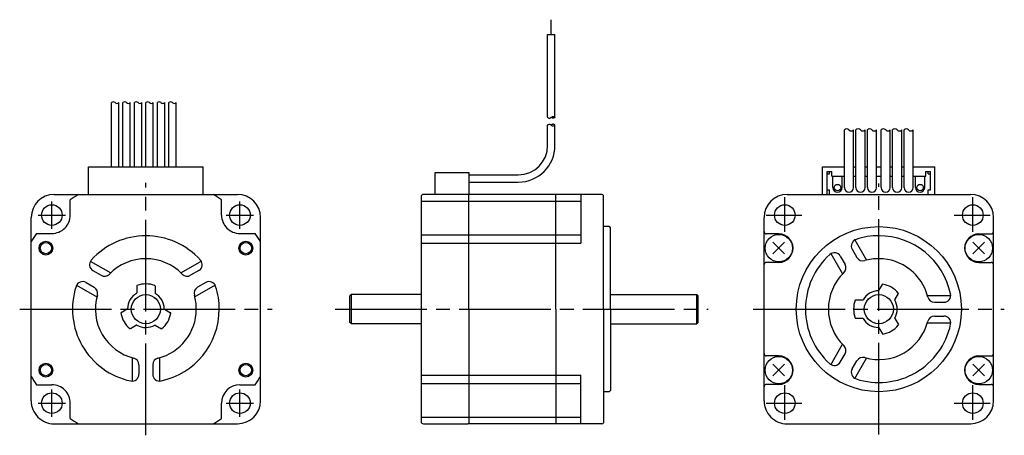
# Model space of a CAD drawing. Extents: x -187 to 27, y -28 to 63.
import ezdxf

# ---------------------------------------------------------------- set-up
doc = ezdxf.new("R2010")
doc.units = 0
doc.header["$PDSIZE"] = -0.5
doc.linetypes.add('CENTER', pattern=[27, 20, -2, 3, -2])
doc.layers.get('0').update_dxf_attribs({"linetype": 'CONTINUOUS'})

# ---------------------------------------------------------------- blocks, each defined once
blk = doc.blocks.new('A$C1F3476D6')
for p, q in [((-71.4, 59.86), (-71.4, 63.11)), ((-72.2, 41.83), (-72.2, 59.86)), ((-72.2, 59.86), (-70.6, 59.86)), ((-70.6, 41.83), (-70.6, 59.86)), ((-167.3, 31), (-167.3, 45.03)), ((-165.7, 31), (-165.7, 45.03)), ((-164.8, 31), (-164.8, 45.03)), ((-163.2, 31), (-163.2, 45.03)), ((-162.3, 31), (-162.3, 45.03)), ((-160.7, 31), (-160.7, 45.03)), ((-159.8, 31), (-159.8, 45.03)), ((-158.2, 31), (-158.2, 45.03)), ((-157.3, 31), (-157.3, 45.03)), ((-155.7, 31), (-155.7, 45.03)), ((-154.8, 31), (-154.8, 45.03)), ((-153.2, 31), (-153.2, 45.03)), ((-72.2, 41.83), (-72.13, 41.77)), ((-72.13, 41.77), (-72.06, 41.72)), ((-72.06, 41.72), (-71.97, 41.67)), ((-71.97, 41.67), (-71.89, 41.64)), ((-71.89, 41.64), (-71.8, 41.63)), ((-71.8, 41.63), (-71.72, 41.64)), ((-71.72, 41.64), (-71.64, 41.67)), ((-71.64, 41.67), (-71.56, 41.72)), ((-71.56, 41.72), (-71.48, 41.77)), ((-71.48, 41.77), (-71.4, 41.83)), ((-71.4, 41.83), (-71.33, 41.89)), ((-71.34, 41.77), (-71.4, 41.83)), ((-71.26, 41.72), (-71.34, 41.77)), ((-71.33, 41.89), (-71.25, 41.95)), ((-71.18, 41.67), (-71.26, 41.72)), ((-71.25, 41.95), (-71.17, 41.99)), ((-71.09, 41.64), (-71.18, 41.67)), ((-71.17, 41.99), (-71.09, 42.02)), ((-71.09, 42.02), (-71, 42.03)), ((-71, 41.63), (-71.09, 41.64)), ((-71, 42.03), (-70.92, 42.02)), ((-70.92, 41.64), (-71, 41.63)), ((-70.92, 42.02), (-70.83, 41.99)), ((-70.83, 41.67), (-70.92, 41.64)), ((-70.83, 41.99), (-70.75, 41.95)), ((-70.75, 41.72), (-70.83, 41.67)), ((-70.75, 41.95), (-70.67, 41.89)), ((-70.67, 41.77), (-70.75, 41.72)), ((-70.67, 41.89), (-70.6, 41.83)), ((-70.6, 41.83), (-70.67, 41.77)), ((-72.2, 40.12), (-72.13, 40.18)), ((-72.2, 35.7), (-72.2, 40.12)), ((-72.13, 40.18), (-72.06, 40.23)), ((-72.06, 40.23), (-71.97, 40.28)), ((-71.97, 40.28), (-71.89, 40.31)), ((-71.89, 40.31), (-71.8, 40.32)), ((-71.8, 40.32), (-71.72, 40.3)), ((-71.72, 40.3), (-71.64, 40.27)), ((-71.64, 40.27), (-71.56, 40.23)), ((-71.56, 40.23), (-71.48, 40.17)), ((-71.48, 40.17), (-71.4, 40.12)), ((-71.34, 40.18), (-71.4, 40.12)), ((-71.4, 40.12), (-71.33, 40.06)), ((-71.26, 40.23), (-71.34, 40.18)), ((-71.33, 40.06), (-71.25, 40)), ((-71.18, 40.28), (-71.26, 40.23)), ((-71.25, 40), (-71.17, 39.96)), ((-71.09, 40.3), (-71.18, 40.28)), ((-71.17, 39.96), (-71.09, 39.93)), ((-71, 40.32), (-71.09, 40.3)), ((-71.09, 39.93), (-71, 39.92)), ((-70.92, 40.3), (-71, 40.32)), ((-71, 39.92), (-70.92, 39.93)), ((-70.83, 40.28), (-70.92, 40.3)), ((-70.92, 39.93), (-70.83, 39.95)), ((-70.75, 40.23), (-70.83, 40.28)), ((-70.83, 39.95), (-70.75, 40)), ((-70.67, 40.18), (-70.75, 40.23)), ((-70.75, 40), (-70.67, 40.05)), ((-70.6, 40.12), (-70.67, 40.18)), ((-70.67, 40.05), (-70.6, 40.12)), ((-70.6, 35.7), (-70.6, 40.12)), ((-7.5, 26.5), (-7.5, 39.07)), ((-5.5, 26.5), (-5.5, 39.07)), ((-5, 26.5), (-5, 39.07)), ((-3, 26.5), (-3, 39.07)), ((-2.5, 26.5), (-2.5, 39.07)), ((-0.5, 26.5), (-0.5, 39.07)), ((0.5, 26.5), (0.5, 39.07)), ((2.5, 26.5), (2.5, 39.07)), ((3, 26.5), (3, 39.07)), ((5, 26.5), (5, 39.07)), ((5.5, 26.5), (5.5, 39.07)), ((7.5, 26.5), (7.5, 39.07)), ((-172.3, 31), (-147.3, 31)), ((-172.3, 25), (-172.3, 31)), ((-147.3, 25), (-147.3, 31)), ((-12.25, 25), (-12.25, 31)), ((-12.25, 31), (-7.5, 31)), ((-5.5, 31), (-5, 31)), ((-3, 31), (-2.5, 31)), ((-0.5, 31), (0.5, 31)), ((2.5, 31), (3, 31)), ((5, 31), (5.5, 31)), ((7.5, 31), (12.25, 31)), ((12.25, 25), (12.25, 31)), ((-96.7, 25), (-96.7, 29.8)), ((-96.7, 29.8), (-89.4, 29.8)), ((-89.4, 29.3), (-78.6, 29.3)), ((-11.25, 25), (-11.25, 30)), ((-11.25, 30), (-10.25, 30)), ((-11.25, 29.5), (-10.75, 29.5)), ((-10.75, 29.5), (-10.75, 30)), ((-10.25, 29), (-10.25, 30)), ((-10.25, 29), (-7.5, 29)), ((-10, 26.5), (-10, 29)), ((-8, 26.5), (-8, 29)), ((-5.5, 29), (-5, 29)), ((-3, 29), (-2.5, 29)), ((-0.5, 29), (0.5, 29)), ((2.5, 29), (3, 29)), ((5, 29), (5.5, 29)), ((7.5, 29), (10.25, 29)), ((8, 26.5), (8, 29)), ((10, 26.5), (10, 29)), ((10.25, 29), (10.25, 30)), ((10.25, 30), (11.25, 30)), ((10.75, 29.5), (10.75, 30)), ((10.75, 29.5), (11.25, 29.5)), ((11.25, 26), (11.25, 30)), ((-89.4, 27.7), (-78.6, 27.7)), ((-11.25, 26), (-10.75, 26)), ((-10.75, 25), (-10.75, 26)), ((10.75, 26), (11.25, 26)), ((10.75, 25), (10.75, 26)), ((-179.8, 25), (-139.8, 25)), ((-176.3, 20.5), (-176.3, 23.85)), ((-174.5, 25), (-159.8, 25)), ((-159.8, 25), (-145.1, 25)), ((-143.3, 20.5), (-143.3, 23.85)), ((-99.8, 24.5), (-99.8, -24.5)), ((-70.2, 25), (-99.3, 25)), ((-89.4, 0), (-89.4, 25)), ((-70.4, 0), (-70.4, 25)), ((-60.39, 25), (-70.2, 25)), ((-65, 25), (-65, 14.4)), ((-60, 0), (-60, 24.8)), ((-20, 25), (20, 25)), ((-184.8, -20), (-184.8, 20)), ((-134.8, -20), (-134.8, 20)), ((-25, -20), (-25, 20)), ((25, -20), (25, 20)), ((-58.8, 18), (-60, 18)), ((-58.5, 17.72), (-58.64, 17.91)), ((-58.5, 10.5), (-58.5, 17.72)), ((-183.65, 16.5), (-180.3, 16.5)), ((-139.3, 16.5), (-135.95, 16.5)), ((-21.8, 16.4), (-24.5, 16.4)), ((-5.24, 15.08), (-2.69, 10.67)), ((21.8, 16.4), (24.5, 16.4)), ((-184.8, 0), (-184.8, 14.7)), ((-134.8, 0), (-134.8, 14.7)), ((-20.53, 14.57), (-23.07, 12.03)), ((-20.53, 12.03), (-23.07, 14.57)), ((-5.79, 13.04), (-4.77, 11.26)), ((20.53, 12.03), (23.07, 14.57)), ((20.53, 14.57), (23.07, 12.03)), ((-10.46, 12.11), (-7.89, 7.67)), ((-8.39, 11.54), (-7.37, 9.76)), ((-171.91, 10.46), (-167.47, 7.89)), ((-147.69, 10.46), (-152.13, 7.89)), ((-58.5, 0), (-58.5, 10.5)), ((-21.78, 10.2), (-24.5, 10.2)), ((21.78, 10.2), (24.5, 10.2)), ((-171.34, 8.39), (-169.56, 7.37)), ((-148.26, 8.39), (-150.04, 7.37)), ((-174.91, 5.26), (-170.47, 2.69)), ((-172.84, 5.79), (-171.06, 4.77)), ((-161.8, 5.05), (-161.8, 3.52)), ((-157.8, 5.05), (-157.8, 3.52)), ((-144.72, 5.24), (-149.13, 2.69)), ((-146.76, 5.79), (-148.54, 4.77)), ((0.03, 4.05), (0.8, 5.38)), ((-115, 3.17), (-115.3, 2.87)), ((-115.3, -2.88), (-115.3, 2.87)), ((-99.8, 3.17), (-115, 3.17)), ((-115, -3.18), (-115, 3.17)), ((-58.5, 3.17), (-39.7, 3.17)), ((-39.7, -3.18), (-39.7, 3.17)), ((-39.7, 3.17), (-39.4, 2.87)), ((-39.4, -2.88), (-39.4, 2.87)), ((3.49, 2.05), (4.26, 3.38)), ((10.58, 3), (15.72, 3)), ((-184.8, -14.7), (-184.8, 0)), ((-134.8, -14.7), (-134.8, 0)), ((-5.05, 2), (-3.52, 2)), ((12.13, 1.5), (14.19, 1.5)), ((-163.85, -0.03), (-165.18, -0.8)), ((-155.75, -0.03), (-154.42, -0.8)), ((-89.4, 0), (-89.4, -25)), ((-70.4, 0), (-70.4, -25)), ((-60, 0), (-60, -24.8)), ((-58.5, 0), (-58.5, -10.5)), ((-5.05, -2), (-3.52, -2)), ((3.49, -2.05), (4.26, -3.38)), ((12.13, -1.5), (14.19, -1.5)), ((-161.85, -3.49), (-163.18, -4.26)), ((-157.75, -3.49), (-156.42, -4.26)), ((-115, -3.18), (-115.3, -2.88)), ((-99.8, -3.18), (-115, -3.18)), ((-58.5, -3.18), (-39.7, -3.18)), ((-39.7, -3.18), (-39.4, -2.88)), ((0.03, -4.05), (0.8, -5.38)), ((10.58, -3), (15.72, -3)), ((-10.46, -12.11), (-7.89, -7.67)), ((-162.8, -10.58), (-162.8, -15.72)), ((-156.8, -10.58), (-156.8, -15.72)), ((-58.5, -10.5), (-58.5, -17.72)), ((-21.78, -10.2), (-24.5, -10.2)), ((-8.39, -11.54), (-7.37, -9.76)), ((-5.26, -15.11), (-2.69, -10.67)), ((21.78, -10.2), (24.5, -10.2)), ((-161.3, -12.13), (-161.3, -14.19)), ((-158.3, -12.13), (-158.3, -14.19)), ((-20.53, -12.03), (-23.07, -14.57)), ((-20.53, -14.57), (-23.07, -12.03)), ((-5.79, -13.04), (-4.77, -11.26)), ((20.53, -14.57), (23.07, -12.03)), ((20.53, -12.03), (23.07, -14.57)), ((-65, -25), (-65, -14.4)), ((-183.65, -16.5), (-180.3, -16.5)), ((-139.3, -16.5), (-135.95, -16.5)), ((-21.8, -16.4), (-24.5, -16.4)), ((21.8, -16.4), (24.5, -16.4)), ((-58.8, -18), (-60, -18)), ((-58.5, -17.72), (-58.64, -17.91)), ((-176.3, -23.85), (-176.3, -20.5)), ((-143.3, -23.85), (-143.3, -20.5)), ((-179.8, -25), (-139.8, -25)), ((-174.5, -25), (-159.8, -25)), ((-159.8, -25), (-145.1, -25)), ((-99.3, -25), (-89.6, -25)), ((-70.2, -25), (-89.6, -25)), ((-60.39, -25), (-70.2, -25)), ((-20, -25), (20, -25))]:
    blk.add_line(p, q)
at = {"ltscale": 0.89203}
blk.add_line((-89.4, 29.8), (-89.4, 25), dxfattribs=at)
at = {"linetype": 'CENTER'}
for p, q in [((-159.8, -27.51), (-159.8, 27.51)), ((0, -27.36), (0, 27.36)), ((-20.5, 16.84), (-20.5, 24.39)), ((20.5, 16.84), (20.5, 24.39)), ((-180.3, 17.52), (-180.3, 23.48)), ((-139.3, 17.52), (-139.3, 23.48)), ((-183.28, 20.5), (-177.32, 20.5)), ((-142.28, 20.5), (-136.32, 20.5)), ((-24.56, 20.5), (-16.75, 20.5)), ((16.44, 20.5), (24.25, 20.5)), ((-27.36, 0), (27.36, 0)), ((-187.31, 0), (-132.29, 0)), ((-118.51, 0), (-37.17, 0)), ((-20.5, -24.16), (-20.5, -16.61)), ((20.5, -24.16), (20.5, -16.61)), ((-180.3, -23.48), (-180.3, -17.52)), ((-139.3, -23.48), (-139.3, -17.52)), ((-183.28, -20.5), (-177.32, -20.5)), ((-142.28, -20.5), (-136.32, -20.5)), ((-24.56, -20.5), (-16.75, -20.5)), ((16.44, -20.5), (24.25, -20.5))]:
    blk.add_line(p, q, dxfattribs=at)
at = {"ltscale": 0.618288}
for p, q in [((-99.8, 23.55), (-65, 23.55)), ((-99.8, 16.2), (-65, 16.2)), ((-99.8, 14.4), (-65, 14.4)), ((-99.8, -14.4), (-65, -14.4)), ((-99.8, -16.2), (-65, -16.2)), ((-99.8, -23.55), (-65, -23.55))]:
    blk.add_line(p, q, dxfattribs=at)
for centre, radius in [((-9, 26.5), 0.7), ((9, 26.5), 0.7), ((0, 0), 18), ((-21.8, 13.3), 3), ((21.8, 13.3), 3), ((-181.6, 13.3), 1.5), ((-181.6, 13.3), 1.23), ((-138, 13.3), 1.5), ((-138, 13.3), 1.23), ((-159.8, 0), 3.17), ((0, 0), 3.17), ((-21.8, -13.3), 3), ((21.8, -13.3), 3), ((-181.6, -13.3), 1.5), ((-181.6, -13.3), 1.23), ((-138, -13.3), 1.5), ((-138, -13.3), 1.23)]:
    blk.add_circle(centre, radius)
for centre in [(-180.3, 20.5), (-139.3, 20.5), (-20.5, 20.5), (20.5, 20.5), (-180.3, -20.5), (-139.3, -20.5), (-20.5, -20.5), (20.5, -20.5)]:
    blk.add_circle(centre, 2.25, dxfattribs=at)
at = {"ltscale": 0.89203}
for centre, radius, start, end in [((-166.9, 44.54), 0.636, 50.9985, 129.0015), ((-164.4, 44.54), 0.636, 50.9985, 129.0015), ((-161.9, 44.54), 0.636, 50.9985, 129.0015), ((-159.4, 44.54), 0.636, 50.9985, 129.0015), ((-156.9, 44.54), 0.636, 50.9985, 129.0015), ((-154.4, 44.54), 0.636, 50.9985, 129.0015), ((-166.1, 45.35), 0.514, 218.4912, 320.7509), ((-163.6, 45.35), 0.514, 218.4912, 320.7509), ((-161.1, 45.35), 0.514, 218.4912, 320.7509), ((-158.6, 45.35), 0.514, 218.4912, 320.7509), ((-156.1, 45.35), 0.514, 218.4912, 320.7509), ((-153.6, 45.35), 0.514, 218.4912, 320.7509), ((-7, 38.61), 0.679, 42.5823, 137.4177), ((-6, 39.52), 0.673, 222.0191, 317.9809), ((-4.5, 38.61), 0.679, 42.5823, 137.4177), ((-3.5, 39.52), 0.673, 222.0191, 317.9809), ((-2, 38.61), 0.679, 42.5823, 137.4177), ((-1, 39.52), 0.673, 222.0191, 317.9809), ((1, 38.61), 0.679, 42.5823, 137.4177), ((2, 39.52), 0.673, 222.0191, 317.9809), ((3.5, 38.61), 0.679, 42.5823, 137.4177), ((4.5, 39.52), 0.673, 222.0191, 317.9809), ((6, 38.61), 0.679, 42.5823, 137.4177), ((7, 39.52), 0.673, 222.0191, 317.9809)]:
    blk.add_arc(centre, radius, start, end, dxfattribs=at)
for centre, radius, start, end in [((-78.6, 35.7), 8, 270, 0), ((-78.6, 35.7), 6.4, 270, 0), ((-9, 26.5), 1, 179.9999, 359.9998), ((-6.5, 26.5), 1, 179.9999, 359.9998), ((-4, 26.5), 1, 179.9999, 359.9998), ((-1.5, 26.5), 1, 179.9999, 359.9998), ((1.5, 26.5), 1, 179.9999, 359.9998), ((4, 26.5), 1, 179.9999, 359.9998), ((6.5, 26.5), 1, 179.9999, 359.9998), ((9, 26.5), 1, 179.9999, 359.9998), ((-179.8, 20), 5, 90, 179.9999), ((-159.8, 0), 29, 120.4503, 124.6781), ((-159.8, 0), 29, 55.3219, 59.5497), ((-139.8, 20), 5, 0, 90), ((-99.3, 24.5), 0.5, 90, 180), ((-60.4, 24.5), 0.5, 36.8699, 90), ((-20, 20), 5, 90, 179.9999), ((20, 20), 5, 0, 90), ((-180.3, 20.5), 4, 269.9998, 0), ((-139.3, 20.5), 4, 179.9999, 270), ((-58.8, 17.8), 0.2, 35.0004, 90), ((-159.8, 0), 29, 145.3219, 149.5497), ((-159.8, 0), 16, 41.9403, 138.0595), ((-159.8, 0), 29, 30.4503, 34.6781), ((-24.5, 16.9), 0.5, 180, 270), ((-21.8, 13.3), 3.1, 270, 90), ((-4.5, 13.79), 1.5, 108.0572, 210.0008), ((0, 0), 16, 90, 108.0592), ((0, 0), 16, 11.9405, 89.9999), ((21.8, 13.3), 3.1, 90, 270), ((24.5, 16.9), 0.5, 270, 0), ((-159.8, 0), 11, 43.8863, 136.1134), ((0, 0), 16, 131.9403, 228.0595), ((-9.69, 10.79), 1.5, 29.9993, 131.9392), ((-3.47, 12.01), 1.5, 210.0002, 286.1135), ((0, 0), 11, 90, 106.1134), ((0, 0), 11, 13.8866, 89.9999), ((-170.59, 9.69), 1.5, 138.0607, 240.0007), ((-149.01, 9.69), 1.5, 299.9993, 41.9392), ((-24.5, 9.7), 0.5, 90, 180), ((-8.67, 9.01), 1.5, 313.8879, 29.999), ((24.5, 9.7), 0.5, 0, 90), ((-168.81, 8.67), 1.5, 240, 316.1135), ((-150.79, 8.67), 1.5, 223.8879, 299.999), ((0, 0), 11, 133.8863, 226.1134), ((-159.8, 0), 16, 161.9407, 258.0593), ((-173.59, 4.5), 1.5, 59.9988, 161.9428), ((-171.81, 3.47), 1.5, 343.886, 59.9996), ((-161.7, 5.05), 0.1, 110.6033, 180.0071), ((-159.8, 0), 5.5, 69.3993, 110.6006), ((-157.9, 5.05), 0.1, 359.9928, 69.3968), ((-147.79, 3.47), 1.5, 120.0002, 196.1135), ((-146.01, 4.5), 1.5, 18.0572, 120.0008), ((-159.8, 0), 16, 360, 18.0592), ((0.88, 5.33), 0.1, 80.6004, 150.0011), ((0, 0), 5.5, 39.3996, 80.6008), ((-159.8, 0), 11, 163.8865, 256.1133), ((-159.8, 0), 4, 120.8099, 179.1912), ((-161.9, 3.52), 0.1, 300.8216, 0.023), ((-157.7, 3.52), 0.1, 179.9768, 239.1782), ((-159.8, 0), 4, 0.8109, 59.1901), ((-159.8, 0), 11, 360, 16.1134), ((0, 0), 4, 90.8109, 149.1901), ((-0.06, 4.1), 0.1, 270.7947, 329.9915), ((4.17, 3.43), 0.1, 330.0002, 39.3989), ((12.13, 3), 1.5, 193.8866, 270), ((14.19, 3), 1.5, 270, 11.9405), ((-163.9, 0.06), 0.1, 299.9942, 359.1774), ((-155.7, 0.06), 0.1, 180.7947, 239.9915), ((0, 0), 5.5, 159.3993, 200.6006), ((-5.05, 1.9), 0.1, 89.9928, 159.3968), ((-3.52, 2.1), 0.1, 269.9768, 329.1782), ((3.58, 2), 0.1, 150.0002, 209.191), ((0, 0), 4, 330.8113, 29.1901), ((-165.13, -0.88), 0.1, 120.0001, 189.4014), ((-159.8, 0), 5.5, 189.4002, 230.6013), ((-159.8, 0), 11, 283.8866, 359.9999), ((-159.8, 0), 16, 281.9405, 359.9999), ((-159.8, 0), 5.5, 309.3996, 350.6008), ((-154.47, -0.88), 0.1, 350.6004, 60.0011), ((-5.05, -1.9), 0.1, 200.6033, 270.0071), ((-3.52, -2.1), 0.1, 30.8216, 90.023), ((0, 0), 4, 210.8099, 269.1912), ((3.58, -2), 0.1, 150.8112, 209.9987), ((12.13, -3), 1.5, 89.9999, 166.1134), ((14.19, -3), 1.5, 348.0593, 89.9999), ((-163.23, -4.17), 0.1, 230.5998, 299.9996), ((-161.8, -3.58), 0.1, 60.8112, 119.9987), ((-159.8, 0), 4, 240.8113, 299.1901), ((-157.8, -3.58), 0.1, 60.0002, 119.191), ((-156.37, -4.17), 0.1, 240.0002, 309.3989), ((0, 0), 16, 251.9407, 348.0593), ((0, 0), 11, 253.8865, 346.1133), ((-0.06, -4.1), 0.1, 29.9942, 89.1774), ((0, 0), 5.5, 279.4002, 320.6013), ((4.17, -3.43), 0.1, 320.5998, 29.9996), ((0.88, -5.33), 0.1, 210.0001, 279.4014), ((-8.67, -9.01), 1.5, 330, 46.1135), ((-162.8, -12.13), 1.5, 359.9999, 76.1134), ((-156.8, -12.13), 1.5, 103.8866, 180), ((-24.5, -9.7), 0.5, 180, 270), ((-21.8, -13.3), 3.1, 270, 90), ((-3.47, -12.01), 1.5, 73.886, 149.9996), ((21.8, -13.3), 3.1, 90, 270), ((24.5, -9.7), 0.5, 270, 0), ((-9.69, -10.79), 1.5, 228.0607, 330.0007), ((-159.8, 0), 29, 210.4503, 214.6781), ((-162.8, -14.19), 1.5, 258.0593, 359.9999), ((-156.8, -14.19), 1.5, 180, 281.9405), ((-159.8, 0), 29, 325.3218, 329.5496), ((-4.5, -13.79), 1.5, 149.9988, 251.9428), ((-180.3, -20.5), 4, 359.9998, 90), ((-139.3, -20.5), 4, 90, 180), ((-24.5, -16.9), 0.5, 90, 180), ((24.5, -16.9), 0.5, 0, 90), ((-58.8, -17.8), 0.2, 270, 324.9996), ((-179.8, -20), 5, 179.9999, 270), ((-139.8, -20), 5, 270, 0), ((-20, -20), 5, 179.9999, 270), ((20, -20), 5, 270, 0), ((-159.8, 0), 29, 235.3219, 239.5497), ((-159.8, 0), 29, 300.4502, 304.678), ((-99.3, -24.5), 0.5, 180.0001, 270), ((-60.4, -24.5), 0.5, 270, 323.1301)]:
    blk.add_arc(centre, radius, start, end)
for p in [(-159.8, 3.17), (-3.18, 0)]:
    blk.add_point(p)
blk = doc.blocks.new('A$C68377594')
blk.add_blockref('A$C1F3476D6', (0, 0))

msp = doc.modelspace()

# ---------------------------------------------------------------- block references
msp.add_blockref('A$C68377594', (0, 0))

doc.saveas('drawing.dxf')
